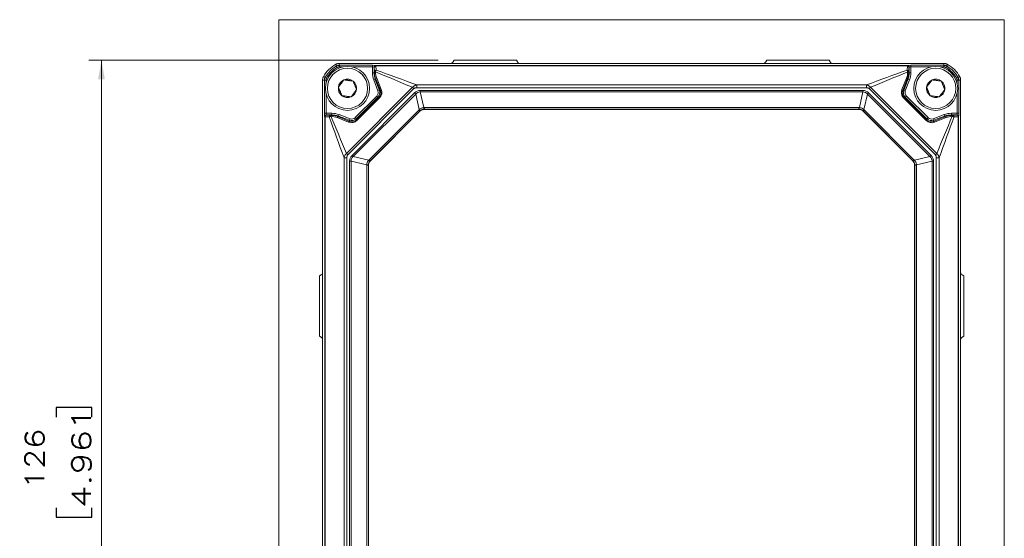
# Model space of a CAD drawing. Header units: millimetres. Extents: x 4 to 837, y 5 to 589.
# Tile 22 of 164: x 127 to 281, y 299 to 380. Entities that reach past the tile are written whole.
import ezdxf

# ---------------------------------------------------------------- set-up
doc = ezdxf.new("R2010")
doc.units = ezdxf.units.MM
doc.layers.add('1', color=7, linetype='Continuous', true_color=0xffffff)
doc.styles.add('ideas_simplex', font='simplex.shx')
doc.dimstyles.get("Standard").update_dxf_attribs({"dimtxt": 0.18, "dimasz": 0.18, "dimexe": 0.18, "dimexo": 0.0625, "dimgap": 0.09, "dimtad": 0, "dimtih": 1, "dimtoh": 1, "dimdec": 4, "dimzin": 0, "dimdsep": 46, "dimtxsty": 'Standard', "dimcen": 0.09, "dimadec": 0, "dimazin": 0, "dimtfac": 1, "dimtdec": 4, "dimtofl": 0, "dimtmove": 0, "dimatfit": 3, "dimfxl": 1, "dimtolj": 1, "dimtzin": 0, "dimarcsym": 0})

# ---------------------------------------------------------------- blocks, each defined once
blk = doc.blocks.new('_U7')
at = {"layer": '1', "color": 152, "lineweight": 13}
for p, q in [((192.383103, 373.859267), (137.61844, 373.859267)), ((192.383103, 247.859267), (137.61844, 247.859267))]:
    blk.add_line(p, q, dxfattribs=at)
at = {"layer": '1', "color": 27, "lineweight": 13}
blk.add_line((139.61844, 247.859267), (139.61844, 373.859267), dxfattribs=at)
at = {"layer": '1', "color": 87, "lineweight": 25}
for p, q in [((138.11844, 319.446767), (132.49344, 319.446767)), ((132.49344, 319.446767), (132.49344, 317.946767)), ((138.11844, 317.946767), (138.11844, 319.446767)), ((132.49344, 303.771767), (132.49344, 302.271767)), ((138.11844, 302.271767), (138.11844, 303.771767)), ((132.49344, 302.271767), (138.11844, 302.271767))]:
    blk.add_line(p, q, dxfattribs=at)
at = {"layer": '1', "color": 27, "lineweight": 18}
for points in [[(139.61844, 373.859267), (140.147421, 370.859269), (139.089459, 370.859265)], [(139.61844, 247.859267), (139.089459, 250.859265), (140.147421, 250.859269)]]:
    blk.add_solid(points, dxfattribs=at)
at = {"layer": '1', "color": 87, "linetype": 'Continuous', "lineweight": 25, "char_height": 3, "attachment_point": 7, "rotation": 90.00000004, "line_spacing_factor": 1.204819, "style": 'ideas_simplex'}
for s, insert in [('\\W1.3563;4.961', (137.96494, 303.719267)), ('\\W1.2254;126', (130.65244, 306.689267))]:
    blk.add_mtext(s, dxfattribs=dict(at, insert=insert))

msp = doc.modelspace()

# ---------------------------------------------------------------- linework, layer by layer
at = {"layer": '1', "color": 251, "linetype": 'Continuous', "lineweight": 18}
for p, q in [((167.423, 241.504), (167.423, 380.215)), ((281.129, 380.215), (167.423, 380.215)), ((281.129, 380.215), (281.129, 241.504))]:
    msp.add_line(p, q, dxfattribs=at)
at = {"layer": '1', "color": 143, "linetype": 'Continuous', "lineweight": 18}
for p, q in [((194.883, 373.859), (194.737, 373.608)), ((204.669, 373.859), (194.883, 373.859)), ((204.815, 373.608), (204.669, 373.859)), ((243.737, 373.608), (243.883, 373.859)), ((243.883, 373.859), (253.669, 373.859)), ((253.669, 373.859), (253.815, 373.608)), ((176.839, 373.359), (271.713, 373.359)), ((176.84, 373.359), (176.839, 373.359)), ((271.713, 373.359), (271.713, 373.359)), ((174.276, 250.923), (174.276, 370.796)), ((274.276, 370.796), (274.276, 250.923)), ((189.523, 365.867), (181.769, 358.112)), ((258.322, 366.159), (190.23, 366.159)), ((266.783, 358.112), (259.029, 365.867)), ((181.476, 357.405), (181.476, 264.313)), ((267.076, 264.313), (267.076, 357.405)), ((174.028, 340.234), (173.776, 340.088)), ((173.776, 330.63), (173.776, 340.088)), ((274.524, 340.234), (274.776, 340.088)), ((274.776, 330.63), (274.776, 340.088)), ((174.028, 330.484), (173.776, 330.63)), ((274.524, 330.484), (274.776, 330.63))]:
    msp.add_line(p, q, dxfattribs=at)
at = {"layer": '1', "color": 143, "linetype": 'Continuous', "lineweight": 13}
for p, q in [((176.414, 372.936), (176.54, 372.72)), ((176.915, 373.071), (182.087, 373.071)), ((176.915, 372.821), (176.915, 373.071)), ((177.401, 372.821), (176.915, 372.821)), ((182.087, 372.821), (178.951, 372.821)), ((182.087, 372.821), (182.087, 373.071)), ((182.087, 371.913), (182.087, 372.821)), ((182.337, 372.804), (182.337, 371.913)), ((182.359, 372.782), (182.337, 372.804)), ((182.407, 372.111), (182.363, 372.754)), ((182.414, 371.927), (182.413, 371.943)), ((182.556, 372.05), (182.556, 372.034)), ((182.587, 373.054), (182.609, 373.031)), ((182.609, 373.031), (265.943, 373.031)), ((265.939, 372.977), (182.613, 372.977)), ((182.613, 372.977), (182.657, 372.333)), ((265.895, 372.333), (265.939, 372.977)), ((265.943, 373.031), (265.965, 373.054)), ((265.996, 372.034), (265.997, 372.05)), ((266.139, 371.943), (266.138, 371.927)), ((266.189, 372.754), (266.145, 372.111)), ((266.215, 372.804), (266.193, 372.782)), ((266.215, 371.913), (266.215, 372.804)), ((266.465, 373.071), (266.465, 372.821)), ((266.465, 373.071), (271.637, 373.071)), ((266.465, 372.821), (266.465, 371.913)), ((269.601, 372.821), (266.465, 372.821)), ((271.637, 372.821), (271.151, 372.821)), ((271.637, 373.071), (271.637, 372.821)), ((272.138, 372.936), (272.012, 372.72)), ((174.564, 365.548), (174.564, 370.72)), ((174.564, 370.72), (174.814, 370.72)), ((174.699, 371.221), (174.915, 371.096)), ((174.814, 370.72), (174.814, 370.235)), ((182.337, 371.913), (182.087, 371.913)), ((182.527, 370.862), (182.293, 370.774)), ((182.938, 369.05), (182.293, 370.774)), ((182.337, 371.913), (182.414, 371.927)), ((182.626, 370.88), (182.527, 370.862)), ((182.527, 370.862), (183.172, 369.138)), ((183.342, 369.101), (182.626, 370.88)), ((182.752, 371.075), (183.468, 369.296)), ((265.084, 369.296), (265.8, 371.075)), ((265.926, 370.88), (265.21, 369.101)), ((265.38, 369.138), (266.025, 370.862)), ((266.259, 370.774), (265.614, 369.05)), ((266.025, 370.862), (265.926, 370.88)), ((266.025, 370.862), (266.259, 370.774)), ((266.138, 371.927), (266.215, 371.913)), ((266.215, 371.913), (266.465, 371.913)), ((273.853, 371.221), (273.637, 371.096)), ((273.738, 370.72), (273.988, 370.72)), ((273.738, 370.235), (273.738, 370.72)), ((273.988, 370.72), (273.988, 365.548)), ((178.005, 359.251), (188.384, 369.63)), ((188.6, 369.415), (178.22, 359.036)), ((183.172, 369.138), (182.938, 369.05)), ((183.172, 369.138), (183.342, 369.101)), ((188.384, 369.63), (188.6, 369.415)), ((189.034, 369.999), (189.034, 369.553)), ((189.034, 369.999), (259.518, 369.999)), ((259.518, 369.553), (189.034, 369.553)), ((189.58, 369.134), (258.972, 369.134)), ((189.58, 369.134), (189.58, 368.899)), ((189.58, 368.899), (190.145, 366.44)), ((258.972, 368.899), (189.58, 368.899)), ((258.407, 366.44), (258.972, 368.899)), ((258.972, 369.134), (258.972, 368.899)), ((259.518, 369.999), (259.518, 369.553)), ((259.952, 369.415), (260.168, 369.63)), ((270.332, 359.036), (259.952, 369.415)), ((260.168, 369.63), (270.547, 359.251)), ((265.21, 369.101), (265.38, 369.138)), ((265.38, 369.138), (265.614, 369.05)), ((174.814, 368.684), (174.814, 365.548)), ((178.893, 358.945), (188.69, 368.742)), ((188.874, 368.558), (179.077, 358.761)), ((179.378, 364.869), (182.766, 368.258)), ((182.943, 368.081), (179.554, 364.692)), ((179.596, 364.499), (183.136, 368.039)), ((183.205, 367.97), (179.665, 364.43)), ((182.943, 368.081), (182.766, 368.258)), ((183.136, 368.039), (182.943, 368.081)), ((183.136, 368.039), (183.205, 367.97)), ((188.69, 368.742), (188.874, 368.558)), ((189.432, 366.133), (188.874, 368.558)), ((259.678, 368.558), (259.12, 366.133)), ((259.862, 368.742), (259.678, 368.558)), ((269.475, 358.761), (259.678, 368.558)), ((259.862, 368.742), (269.659, 358.945)), ((265.416, 368.039), (265.347, 367.97)), ((268.887, 364.43), (265.347, 367.97)), ((265.609, 368.081), (265.416, 368.039)), ((265.416, 368.039), (268.956, 364.499)), ((265.609, 368.081), (265.786, 368.258)), ((268.998, 364.692), (265.609, 368.081)), ((265.786, 368.258), (269.174, 364.869)), ((273.738, 365.548), (273.738, 368.684)), ((181.581, 358.289), (189.347, 366.054)), ((189.516, 365.885), (181.75, 358.12)), ((189.347, 366.054), (189.516, 365.885)), ((189.523, 365.867), (189.516, 365.885)), ((190.223, 366.442), (258.329, 366.442)), ((190.223, 366.442), (190.223, 366.177)), ((258.329, 366.177), (190.223, 366.177)), ((190.223, 366.177), (190.23, 366.159)), ((258.322, 366.159), (258.329, 366.177)), ((258.329, 366.442), (258.329, 366.177)), ((259.036, 365.885), (259.029, 365.867)), ((259.205, 366.054), (259.036, 365.885)), ((266.802, 358.12), (259.036, 365.885)), ((259.205, 366.054), (266.971, 358.289)), ((174.564, 365.548), (174.814, 365.548)), ((174.604, 365.026), (174.581, 365.049)), ((174.604, 256.693), (174.604, 365.026)), ((174.658, 365.022), (174.658, 256.696)), ((175.302, 364.978), (174.658, 365.022)), ((174.814, 365.548), (175.722, 365.548)), ((175.722, 365.298), (174.831, 365.298)), ((174.831, 365.298), (174.854, 365.276)), ((174.881, 365.272), (175.524, 365.228)), ((175.601, 365.079), (175.585, 365.08)), ((175.693, 365.222), (175.708, 365.222)), ((175.708, 365.222), (175.722, 365.298)), ((175.722, 365.298), (175.722, 365.548)), ((178.339, 364.167), (176.56, 364.883)), ((176.773, 365.108), (176.755, 365.01)), ((176.755, 365.01), (178.534, 364.293)), ((176.773, 365.108), (176.861, 365.342)), ((178.497, 364.463), (176.773, 365.108)), ((176.861, 365.342), (178.585, 364.697)), ((178.497, 364.463), (178.585, 364.697)), ((178.534, 364.293), (178.497, 364.463)), ((179.554, 364.692), (179.378, 364.869)), ((179.554, 364.692), (179.596, 364.499)), ((179.596, 364.499), (179.665, 364.43)), ((268.956, 364.499), (268.887, 364.43)), ((268.956, 364.499), (268.998, 364.692)), ((268.998, 364.692), (269.174, 364.869)), ((269.967, 364.697), (271.691, 365.342)), ((270.055, 364.463), (269.967, 364.697)), ((270.018, 364.293), (271.797, 365.01)), ((270.055, 364.463), (270.018, 364.293)), ((271.779, 365.108), (270.055, 364.463)), ((271.992, 364.883), (270.213, 364.167)), ((271.779, 365.108), (271.691, 365.342)), ((271.797, 365.01), (271.779, 365.108)), ((272.83, 365.548), (273.738, 365.548)), ((272.83, 365.298), (272.83, 365.548)), ((272.83, 365.298), (272.844, 365.222)), ((273.721, 365.298), (272.83, 365.298)), ((272.844, 365.222), (272.859, 365.222)), ((272.967, 365.08), (272.951, 365.079)), ((273.028, 365.228), (273.671, 365.272)), ((273.894, 365.022), (273.25, 364.978)), ((273.698, 365.276), (273.721, 365.298)), ((273.738, 365.548), (273.988, 365.548)), ((273.894, 256.696), (273.894, 365.022)), ((273.971, 365.049), (273.948, 365.026)), ((273.948, 365.026), (273.948, 256.693)), ((177.637, 358.601), (178.082, 358.601)), ((177.637, 263.117), (177.637, 358.601)), ((178.005, 359.251), (178.22, 359.036)), ((178.082, 358.601), (178.082, 263.117)), ((178.501, 263.663), (178.501, 358.056)), ((178.501, 358.056), (178.736, 358.056)), ((181.195, 357.49), (178.736, 358.056)), ((178.736, 358.056), (178.736, 263.663)), ((178.893, 358.945), (179.077, 358.761)), ((179.077, 358.761), (181.503, 358.203)), ((181.581, 358.289), (181.75, 358.12)), ((181.75, 358.12), (181.769, 358.112)), ((266.783, 358.112), (266.802, 358.12)), ((266.971, 358.289), (266.802, 358.12)), ((267.049, 358.203), (269.475, 358.761)), ((269.816, 358.056), (267.357, 357.49)), ((269.659, 358.945), (269.475, 358.761)), ((269.816, 358.056), (270.051, 358.056)), ((269.816, 263.663), (269.816, 358.056)), ((270.051, 358.056), (270.051, 263.663)), ((270.332, 359.036), (270.547, 359.251)), ((270.47, 263.117), (270.47, 358.601)), ((270.47, 358.601), (270.915, 358.601)), ((270.915, 358.601), (270.915, 263.117)), ((181.193, 264.306), (181.193, 357.413)), ((181.193, 357.413), (181.458, 357.413)), ((181.476, 357.405), (181.458, 357.413)), ((181.458, 357.413), (181.458, 264.306)), ((267.094, 357.413), (267.076, 357.405)), ((267.094, 264.306), (267.094, 357.413)), ((267.094, 357.413), (267.359, 357.413)), ((267.359, 357.413), (267.359, 264.306))]:
    msp.add_line(p, q, dxfattribs=at)
at = {"layer": '1', "color": 252, "linetype": 'Continuous', "lineweight": 18}
for centre in [(178.176, 369.459), (270.376, 369.459)]:
    msp.add_circle(centre, 3.45, dxfattribs=at)
at = {"layer": '1', "color": 252, "linetype": 'Continuous', "lineweight": 13}
for centre in [(178.176, 369.459), (270.376, 369.459)]:
    msp.add_circle(centre, 3.15, dxfattribs=at)
at = {"layer": '1', "color": 143, "linetype": 'Continuous', "lineweight": 18}
for centre, start, end in [((178.776, 368.859), 118.95277, 151.04723), ((269.776, 368.859), 28.95277, 61.04723)]:
    msp.add_arc(centre, 5, start, end, dxfattribs=at)
at = {"layer": '1', "color": 143, "linetype": 'Continuous', "lineweight": 13}
for centre, radius, start, end in [((178.776, 368.859), 4.712, 120.08196, 149.91804), ((178.776, 368.859), 4.462, 120.08196, 149.91804), ((269.776, 368.859), 4.462, 30.08196, 59.91804), ((269.776, 368.859), 4.712, 30.08196, 59.91804)]:
    msp.add_arc(centre, radius, start, end, dxfattribs=at)
at = {"layer": '1', "color": 252, "linetype": 'Continuous', "lineweight": 18}
for centre, start, end in [((178.176, 369.459), 112.52267, 172.52267), ((178.176, 369.459), 52.52267, 112.52267), ((178.176, 369.459), 352.52267, 52.52267), ((270.376, 369.459), 112.52267, 172.52267), ((270.376, 369.459), 52.52267, 112.52267), ((270.376, 369.459), 352.52267, 52.52267), ((178.176, 369.459), 172.52267, 232.52267), ((178.176, 369.459), 292.52267, 352.52267), ((270.376, 369.459), 172.52267, 232.52267), ((270.376, 369.459), 292.52267, 352.52267), ((178.176, 369.459), 232.52267, 292.52267), ((270.376, 369.459), 232.52267, 292.52267)]:
    msp.add_arc(centre, 1.443, start, end, dxfattribs=at)
at = {"layer": '1', "color": 143, "linetype": 'Continuous', "lineweight": 18}
for centre, major_axis, ratio, start_param, end_param in [((194.304, 373.861), (0.225, -0.449), 0.995894, 5.8210859, 6.8630884), ((205.248, 373.861), (0.225, 0.449), 0.995894, 2.5616895, 3.6036921), ((243.304, 373.861), (-0.225, 0.449), 0.995894, 2.6794932, 3.7214958), ((254.248, 373.861), (-0.225, -0.449), 0.995894, 5.7032822, 6.7452847), ((190.23, 365.159), (-0.383, 0.925), 0.999286, 5.8907385, 6.6756321), ((258.322, 365.159), (0.383, 0.925), 0.999286, 5.8907385, 6.6756321), ((182.477, 357.405), (-0.925, 0.383), 0.999286, 5.8907385, 6.6756321), ((266.075, 357.405), (0.925, 0.383), 0.999286, 5.8907385, 6.6756321), ((173.774, 340.667), (-0.42, 0.275), 0.995307, 2.678818, 3.7198014), ((274.778, 340.667), (-0.42, -0.275), 0.995307, 5.7049766, 6.7459599), ((173.774, 330.051), (0.42, 0.275), 0.995307, 5.7049766, 6.7459599), ((274.778, 330.051), (0.42, -0.275), 0.995307, 2.678818, 3.7198014)]:
    msp.add_ellipse(centre, major_axis=major_axis, ratio=ratio, start_param=start_param, end_param=end_param, dxfattribs=at)
at = {"layer": '1', "color": 143, "linetype": 'Continuous', "lineweight": 13}
for centre, major_axis, ratio, start_param, end_param in [((182.087, 373.053), (0.5, 0), 0.034921, 0.0349066, 1.5707963), ((182.087, 372.804), (0.25, 0), 0.069842, 0.0349066, 1.5707963), ((182.587, 372.804), (-0.177, -0.177), 0.998783, 3.9275998, 5.4971782), ((182.609, 372.782), (-0.177, -0.177), 0.998783, 3.9275998, 5.4971782), ((182.359, 372.532), (0, -0.25), 0.034921, 2.6691771, 3.1066861), ((182.613, 372.754), (-0.249, -0.017), 0.890041, 4.6516411, 6.2065561), ((182.657, 372.111), (0.249, 0.017), 0.890041, 1.5100484, 3.0649635), ((182.663, 371.943), (0.25, 0.005), 0.483905, 2.0065205, 3.1017024), ((182.663, 371.927), (-0.25, -0.005), 0.483905, 5.1481132, 6.2432951), ((185.36, 372.045), (2.695, -0.799), 0.972581, 3.44114, 3.799017), ((182.609, 372.532), (0, -0.5), 0.01746, 2.6691771, 3.1066861), ((263.192, 372.045), (2.695, 0.799), 0.972581, 5.6257609, 5.983638), ((265.895, 372.111), (0.249, -0.017), 0.890041, 0.0766292, 1.6315442), ((265.943, 372.532), (0, -0.5), 0.01746, 3.1764992, 3.6140082), ((265.939, 372.754), (-0.249, 0.017), 0.890041, 3.2182218, 4.7731369), ((265.943, 372.782), (-0.177, 0.177), 0.998783, 3.9275998, 5.4971782), ((266.465, 373.053), (0.5, 0), 0.034921, 1.5707963, 3.1066861), ((265.965, 372.804), (-0.177, 0.177), 0.998783, 3.9275998, 5.4971782), ((265.889, 371.927), (-0.25, 0.005), 0.483905, 3.1814829, 4.2766648), ((265.889, 371.943), (0.25, -0.005), 0.483905, 0.0398902, 1.1350721), ((266.193, 372.532), (0, -0.25), 0.034921, 3.1764992, 3.6140082), ((266.465, 372.804), (0.25, 0), 0.069842, 1.5707963, 3.1066861), ((185.339, 371.914), (3.2, 0.579), 0.999371, 2.9626541, 3.3205312), ((185.339, 371.914), (2.954, 0.535), 0.999266, 2.9626541, 3.3205312), ((185.468, 371.937), (2.934, -0.874), 0.974849, 3.4415023, 3.7993793), ((182.86, 370.967), (-0.232, -0.093), 0.576727, 4.9532566, 6.2404524), ((265.692, 370.967), (-0.232, 0.093), 0.576727, 3.1843256, 4.4715214), ((263.084, 371.937), (2.934, 0.874), 0.974849, 5.6253986, 5.9832757), ((263.213, 371.914), (2.954, -0.535), 0.999266, 6.1042468, 6.4621239), ((263.213, 371.914), (-3.2, 0.579), 0.999371, 2.9626541, 3.3205312), ((182.235, 368.788), (-0.734, 0.159), 0.999139, 2.5702367, 3.7129486), ((182.235, 368.788), (0.978, -0.212), 0.999569, 5.7118293, 6.8545413), ((182.388, 368.755), (0.919, -0.485), 0.959533, 5.9946336, 7.1373455), ((182.28, 368.862), (1.138, -0.604), 0.967518, 5.9949159, 7.1376278), ((183.576, 369.189), (-0.232, -0.093), 0.576727, 4.9532566, 6.2404524), ((190.534, 363.807), (1.217, -5.297), 0.459968, 3.0362677, 3.4220494), ((190.534, 363.807), (1.166, -5.073), 0.384233, 3.0362677, 3.4220494), ((258.018, 363.807), (-1.217, -5.297), 0.459968, 2.8611359, 3.2469177), ((258.018, 363.807), (1.166, 5.073), 0.384233, 6.0027286, 6.3885103), ((266.272, 368.862), (1.138, 0.604), 0.967518, 2.2871502, 3.4298621), ((266.165, 368.755), (0.919, 0.485), 0.959533, 2.2874324, 3.4301444), ((264.976, 369.189), (-0.232, 0.093), 0.576727, 3.1843256, 4.4715214), ((266.317, 368.788), (0.978, 0.212), 0.999569, 2.5702367, 3.7129486), ((266.317, 368.788), (0.734, 0.159), 0.999139, 2.5702367, 3.7129486), ((190.421, 364.959), (0.843, -1.283), 0.976274, 3.2638921, 3.3412069), ((189.247, 366.317), (-0.325, 0.38), 0.048236, 3.1775532, 4.1656745), ((190.237, 365.144), (0.566, -0.867), 0.964505, 3.2646, 3.3419148), ((190.235, 364.913), (0.311, -1.499), 0.979278, 2.9408503, 2.9926504), ((190.145, 366.675), (-0.026, 0.499), 0.028055, 2.0586041, 3.1059705), ((190.235, 365.148), (0.213, -1.009), 0.968913, 2.9397441, 2.9915442), ((258.317, 364.913), (0.311, 1.499), 0.979278, 0.1489396, 0.2007397), ((258.317, 365.148), (0.213, 1.009), 0.968914, 0.1500497, 0.2018498), ((258.407, 366.675), (0.026, 0.499), 0.028055, 3.1772148, 4.2245812), ((259.305, 366.317), (0.325, 0.38), 0.048236, 2.1175108, 3.1056321), ((258.315, 365.144), (0.566, 0.867), 0.964505, 6.0828634, 6.1601782), ((258.131, 364.959), (0.843, 1.283), 0.976273, 6.0835721, 6.1608869), ((174.582, 365.548), (0, -0.5), 0.034921, 4.712389, 6.2482787), ((174.831, 365.049), (-0.177, -0.177), 0.998783, 3.9275998, 5.4971782), ((174.854, 365.026), (-0.177, -0.177), 0.998783, 3.9275998, 5.4971782), ((175.104, 365.026), (0.5, 0), 0.01746, 3.1764992, 3.6140082), ((174.881, 365.022), (-0.017, -0.249), 0.890041, 3.2182218, 4.7731369), ((174.832, 365.548), (0, -0.25), 0.069842, 4.712389, 6.2482787), ((175.104, 365.276), (0.25, 0), 0.034921, 3.1764992, 3.6140082), ((175.524, 364.978), (0.017, 0.249), 0.890041, 0.0766292, 1.6315442), ((175.693, 364.972), (0.005, 0.25), 0.483905, 0.0398902, 1.1350721), ((175.708, 364.972), (-0.005, -0.25), 0.483905, 3.1814829, 4.2766648), ((175.591, 362.275), (0.799, -2.695), 0.972581, 2.4841683, 2.8420453), ((175.698, 362.167), (0.874, -2.934), 0.974849, 2.483806, 2.8416831), ((175.722, 362.296), (-0.579, -3.2), 0.999371, 2.9626541, 3.3205312), ((175.722, 362.296), (0.535, 2.954), 0.999266, 6.1042468, 6.4621239), ((176.668, 364.776), (-0.093, -0.232), 0.576727, 3.1843256, 4.4715214), ((178.773, 365.355), (0.604, -1.138), 0.967518, 5.4287428, 6.5714548), ((178.447, 364.059), (-0.093, -0.232), 0.576727, 3.1843256, 4.4715214), ((178.847, 365.4), (0.212, -0.978), 0.999569, 5.7118293, 6.8545413), ((178.881, 365.248), (0.485, -0.919), 0.959533, 5.4290251, 6.571737), ((178.847, 365.4), (-0.159, 0.734), 0.999139, 2.5702367, 3.7129486), ((269.779, 365.355), (0.604, 1.138), 0.967518, 2.8533232, 3.9960351), ((269.672, 365.248), (0.485, 0.919), 0.959533, 2.8530409, 3.9957529), ((269.705, 365.4), (0.212, 0.978), 0.999569, 2.5702367, 3.7129486), ((269.705, 365.4), (0.159, 0.734), 0.999139, 2.5702367, 3.7129486), ((270.105, 364.059), (-0.093, 0.232), 0.576727, 4.9532566, 6.2404524), ((272.83, 362.296), (0.579, -3.2), 0.999371, 2.9626541, 3.3205312), ((272.83, 362.296), (0.535, -2.954), 0.999266, 2.9626541, 3.3205312), ((272.854, 362.167), (0.874, 2.934), 0.974849, 0.2999096, 0.6577867), ((271.884, 364.776), (-0.093, 0.232), 0.576727, 4.9532566, 6.2404524), ((272.961, 362.275), (0.799, 2.695), 0.972581, 0.2995473, 0.6574244), ((272.844, 364.972), (-0.005, 0.25), 0.483905, 5.1481132, 6.2432951), ((272.859, 364.972), (0.005, -0.25), 0.483905, 2.0065205, 3.1017024), ((273.028, 364.978), (0.017, -0.249), 0.890041, 1.5100484, 3.0649635), ((273.448, 365.276), (0.25, 0), 0.034921, 5.8107697, 6.2482787), ((273.671, 365.022), (-0.017, 0.249), 0.890041, 4.6516411, 6.2065561), ((273.698, 365.026), (-0.177, 0.177), 0.998783, 3.9275998, 5.4971782), ((273.72, 365.548), (0, -0.25), 0.069842, 0.0349066, 1.5707963), ((273.721, 365.049), (-0.177, 0.177), 0.998783, 3.9275998, 5.4971782), ((273.448, 365.026), (0.5, 0), 0.01746, 5.8107697, 6.2482787), ((273.97, 365.548), (0, -0.5), 0.034921, 0.0349066, 1.5707963), ((183.828, 357.101), (5.297, -1.217), 0.459968, 2.8611359, 3.2469177), ((183.828, 357.101), (5.073, -1.166), 0.384233, 2.8611359, 3.2469177), ((182.676, 357.214), (1.283, -0.843), 0.976273, 2.941979, 3.0192938), ((181.318, 358.388), (-0.38, 0.325), 0.048236, 2.1175108, 3.1056321), ((182.491, 357.399), (0.867, -0.566), 0.964505, 2.9412708, 3.0185856), ((266.061, 357.399), (0.867, 0.566), 0.964505, 0.1230071, 0.2003219), ((267.234, 358.388), (-0.38, -0.325), 0.048236, 0.0359606, 1.0240818), ((265.876, 357.214), (1.283, 0.843), 0.976273, 0.1222991, 0.1996139), ((264.724, 357.101), (5.073, 1.166), 0.384233, 6.1778603, 6.563642), ((264.724, 357.101), (-5.297, -1.217), 0.459968, 3.0362677, 3.4220494), ((182.722, 357.4), (1.499, -0.311), 0.979278, 3.2905344, 3.3423345), ((180.961, 357.49), (-0.499, 0.026), 0.028055, 3.1772148, 4.2245812), ((182.488, 357.4), (1.009, -0.213), 0.968914, 3.2916428, 3.3434429), ((267.592, 357.49), (-0.499, -0.026), 0.028055, 5.2001968, 6.2475631), ((266.064, 357.4), (1.009, 0.213), 0.968913, 6.0813386, 6.1331386), ((265.83, 357.4), (1.499, 0.311), 0.979278, 6.0824452, 6.1342453)]:
    msp.add_ellipse(centre, major_axis=major_axis, ratio=ratio, start_param=start_param, end_param=end_param, dxfattribs=at)
at = {"layer": '1', "color": 143, "linetype": 'Continuous', "lineweight": 18}
for points in [[(176.356, 373.234), (176.393, 373.255), (176.469, 373.291), (176.548, 373.317), (176.609, 373.333), (176.629, 373.337), (176.671, 373.345), (176.692, 373.349), (176.755, 373.357), (176.797, 373.359), (176.839, 373.359)], [(271.713, 373.359), (271.755, 373.359), (271.839, 373.354), (271.921, 373.338), (271.982, 373.323), (272.002, 373.317), (272.042, 373.304), (272.062, 373.296), (272.121, 373.273), (272.159, 373.255), (272.196, 373.234)], [(174.276, 370.796), (174.276, 370.838), (174.281, 370.922), (174.297, 371.004), (174.313, 371.065), (174.319, 371.085), (174.332, 371.126), (174.339, 371.146), (174.362, 371.204), (174.38, 371.243), (174.401, 371.28)], [(274.151, 371.28), (274.172, 371.243), (274.208, 371.167), (274.234, 371.087), (274.249, 371.026), (274.254, 371.006), (274.262, 370.964), (274.265, 370.943), (274.273, 370.88), (274.276, 370.838), (274.276, 370.796)]]:
    msp.add_open_spline(points, degree=3, knots=[0, 0, 0, 0, 0.25, 0.5, 0.5, 0.625, 0.625, 0.75, 0.75, 1, 1, 1, 1], dxfattribs=at)
at = {"layer": '1', "color": 143, "linetype": 'Continuous', "lineweight": 13}
for points in [[(176.414, 372.936), (176.395, 373.036), (176.375, 373.135), (176.356, 373.234)], [(176.839, 373.359), (176.864, 373.263), (176.889, 373.167), (176.915, 373.071)], [(188.384, 369.63), (186.441, 370.437), (184.498, 371.244), (182.556, 372.05)], [(182.657, 372.333), (184.783, 371.555), (186.908, 370.777), (189.034, 369.999)], [(259.518, 369.999), (261.644, 370.777), (263.769, 371.555), (265.895, 372.333)], [(265.997, 372.05), (264.054, 371.244), (262.111, 370.437), (260.168, 369.63)], [(271.637, 373.071), (271.663, 373.167), (271.688, 373.263), (271.713, 373.359)], [(272.196, 373.234), (272.177, 373.135), (272.157, 373.036), (272.138, 372.936)], [(174.564, 370.72), (174.468, 370.746), (174.372, 370.771), (174.276, 370.796)], [(174.401, 371.28), (174.5, 371.26), (174.599, 371.241), (174.699, 371.221)], [(273.853, 371.221), (273.953, 371.241), (274.052, 371.26), (274.151, 371.28)], [(274.276, 370.796), (274.18, 370.771), (274.084, 370.746), (273.988, 370.72)], [(177.637, 358.601), (176.858, 360.727), (176.08, 362.853), (175.302, 364.978)], [(175.585, 365.08), (176.392, 363.137), (177.198, 361.194), (178.005, 359.251)], [(270.547, 359.251), (271.354, 361.194), (272.16, 363.137), (272.967, 365.08)], [(273.25, 364.978), (272.472, 362.853), (271.694, 360.727), (270.915, 358.601)]]:
    msp.add_open_spline(points, degree=3, dxfattribs=at)
for points, knots in [([(176.414, 372.936), (176.452, 372.958), (176.491, 372.978), (176.572, 373.011), (176.614, 373.025), (176.698, 373.048), (176.741, 373.056), (176.806, 373.065), (176.828, 373.067), (176.872, 373.07), (176.893, 373.071), (176.915, 373.071)], [0, 0, 0, 0, 0.25, 0.25, 0.5, 0.5, 0.75, 0.75, 0.875, 0.875, 1, 1, 1, 1]), ([(176.915, 372.821), (176.882, 372.821), (176.85, 372.819), (176.784, 372.81), (176.752, 372.804), (176.689, 372.787), (176.658, 372.776), (176.597, 372.751), (176.568, 372.737), (176.54, 372.72)], [0, 0, 0, 0, 0.25, 0.25, 0.5, 0.5, 0.75, 0.75, 1, 1, 1, 1]), ([(182.413, 371.943), (182.413, 371.961), (182.413, 371.978), (182.412, 372.011), (182.411, 372.026), (182.41, 372.054), (182.41, 372.067), (182.408, 372.091), (182.408, 372.101), (182.407, 372.111)], [0, 0, 0, 0, 0.25, 0.25, 0.5, 0.5, 0.75, 0.75, 1, 1, 1, 1]), ([(182.657, 372.333), (182.656, 372.332), (182.655, 372.33), (182.652, 372.326), (182.649, 372.32), (182.641, 372.305), (182.63, 372.282), (182.621, 372.261), (182.613, 372.24), (182.608, 372.228), (182.595, 372.192), (182.587, 372.166), (182.575, 372.124), (182.571, 372.11), (182.565, 372.088), (182.562, 372.077), (182.559, 372.066), (182.557, 372.058), (182.556, 372.054), (182.556, 372.05)], [0, 0, 0, 0, 0.03125, 0.03125, 0.0625, 0.125, 0.25, 0.375, 0.375, 0.5, 0.5, 0.75, 0.75, 0.875, 0.875, 0.9375, 0.96875, 0.96875, 1, 1, 1, 1]), ([(265.997, 372.05), (265.995, 372.058), (265.993, 372.066), (265.989, 372.081), (265.983, 372.103), (265.977, 372.124), (265.965, 372.166), (265.957, 372.192), (265.944, 372.228), (265.939, 372.24), (265.931, 372.261), (265.922, 372.282), (265.913, 372.301), (265.906, 372.314), (265.904, 372.318), (265.9, 372.326), (265.897, 372.33), (265.895, 372.333)], [0, 0, 0, 0, 0.0625, 0.0625, 0.125, 0.25, 0.25, 0.5, 0.5, 0.625, 0.625, 0.75, 0.875, 0.875, 0.9375, 0.9375, 1, 1, 1, 1]), ([(266.145, 372.111), (266.144, 372.101), (266.144, 372.091), (266.143, 372.067), (266.142, 372.054), (266.141, 372.026), (266.14, 372.011), (266.139, 371.978), (266.139, 371.961), (266.139, 371.943)], [0, 0, 0, 0, 0.25, 0.25, 0.5, 0.5, 0.75, 0.75, 1, 1, 1, 1]), ([(271.637, 373.071), (271.659, 373.071), (271.681, 373.07), (271.724, 373.067), (271.746, 373.065), (271.811, 373.056), (271.854, 373.048), (271.938, 373.025), (271.98, 373.011), (272.061, 372.978), (272.1, 372.958), (272.138, 372.936)], [0, 0, 0, 0, 0.125, 0.125, 0.25, 0.25, 0.5, 0.5, 0.75, 0.75, 1, 1, 1, 1]), ([(272.012, 372.72), (271.984, 372.737), (271.955, 372.751), (271.894, 372.776), (271.863, 372.787), (271.8, 372.804), (271.768, 372.81), (271.702, 372.819), (271.67, 372.821), (271.637, 372.821)], [0, 0, 0, 0, 0.25, 0.25, 0.5, 0.5, 0.75, 0.75, 1, 1, 1, 1]), ([(174.564, 370.72), (174.564, 370.764), (174.567, 370.807), (174.576, 370.872), (174.579, 370.894), (174.588, 370.937), (174.593, 370.958), (174.61, 371.021), (174.624, 371.063), (174.658, 371.144), (174.677, 371.183), (174.699, 371.221)], [0, 0, 0, 0, 0.25, 0.25, 0.375, 0.375, 0.5, 0.5, 0.75, 0.75, 1, 1, 1, 1]), ([(174.915, 371.096), (174.899, 371.067), (174.884, 371.038), (174.859, 370.977), (174.848, 370.946), (174.831, 370.883), (174.825, 370.851), (174.816, 370.786), (174.814, 370.753), (174.814, 370.72)], [0, 0, 0, 0, 0.25, 0.25, 0.5, 0.5, 0.75, 0.75, 1, 1, 1, 1]), ([(273.738, 370.72), (273.738, 370.753), (273.736, 370.786), (273.727, 370.851), (273.721, 370.883), (273.704, 370.946), (273.693, 370.977), (273.668, 371.038), (273.653, 371.067), (273.637, 371.096)], [0, 0, 0, 0, 0.25, 0.25, 0.5, 0.5, 0.75, 0.75, 1, 1, 1, 1]), ([(273.853, 371.221), (273.875, 371.183), (273.894, 371.144), (273.928, 371.063), (273.942, 371.021), (273.959, 370.958), (273.964, 370.937), (273.973, 370.894), (273.976, 370.872), (273.985, 370.807), (273.988, 370.764), (273.988, 370.72)], [0, 0, 0, 0, 0.25, 0.25, 0.5, 0.5, 0.625, 0.625, 0.75, 0.75, 1, 1, 1, 1]), ([(188.384, 369.63), (188.387, 369.634), (188.389, 369.637), (188.395, 369.643), (188.402, 369.653), (188.421, 369.674), (188.459, 369.716), (188.494, 369.749), (188.532, 369.781), (188.544, 369.791), (188.57, 369.81), (188.609, 369.838), (188.677, 369.88), (188.734, 369.907), (188.777, 369.926), (188.792, 369.932), (188.822, 369.944), (188.866, 369.96), (188.911, 369.973), (188.957, 369.984), (188.98, 369.989), (189.003, 369.993), (189.019, 369.996), (189.026, 369.997), (189.034, 369.999)], [0, 0, 0, 0, 0.015625, 0.015625, 0.03125, 0.0625, 0.125, 0.25, 0.25, 0.3125, 0.3125, 0.375, 0.5, 0.625, 0.625, 0.6875, 0.6875, 0.75, 0.875, 0.875, 0.9375, 0.96875, 0.96875, 1, 1, 1, 1]), ([(189.034, 369.553), (188.995, 369.553), (188.956, 369.551), (188.898, 369.545), (188.879, 369.542), (188.84, 369.534), (188.821, 369.53), (188.765, 369.515), (188.729, 369.501), (188.677, 369.474), (188.66, 369.464), (188.628, 369.441), (188.614, 369.429), (188.6, 369.415)], [0, 0, 0, 0, 0.25, 0.25, 0.375, 0.375, 0.5, 0.5, 0.75, 0.75, 0.875, 0.875, 1, 1, 1, 1]), ([(259.518, 369.999), (259.526, 369.997), (259.534, 369.996), (259.549, 369.993), (259.572, 369.989), (259.626, 369.977), (259.671, 369.964), (259.716, 369.949), (259.731, 369.943), (259.761, 369.932), (259.805, 369.914), (259.847, 369.893), (259.93, 369.848), (259.983, 369.812), (260.045, 369.76), (260.057, 369.75), (260.081, 369.727), (260.104, 369.705), (260.131, 369.675), (260.15, 369.653), (260.158, 369.643), (260.163, 369.637), (260.165, 369.634), (260.168, 369.63)], [0, 0, 0, 0, 0.03125, 0.03125, 0.0625, 0.125, 0.25, 0.25, 0.3125, 0.3125, 0.375, 0.5, 0.5, 0.75, 0.75, 0.8125, 0.8125, 0.875, 0.9375, 0.96875, 0.984375, 0.984375, 1, 1, 1, 1]), ([(259.952, 369.415), (259.938, 369.429), (259.923, 369.442), (259.891, 369.464), (259.874, 369.474), (259.823, 369.501), (259.786, 369.515), (259.731, 369.53), (259.712, 369.534), (259.674, 369.542), (259.654, 369.544), (259.596, 369.551), (259.557, 369.553), (259.518, 369.553)], [0, 0, 0, 0, 0.125, 0.125, 0.25, 0.25, 0.5, 0.5, 0.625, 0.625, 0.75, 0.75, 1, 1, 1, 1]), ([(189.432, 366.133), (189.479, 366.18), (189.531, 366.222), (189.639, 366.296), (189.697, 366.328), (189.774, 366.362), (189.789, 366.368), (189.821, 366.38), (189.868, 366.396), (189.915, 366.409), (190.012, 366.431), (190.078, 366.439), (190.145, 366.44)], [0, 0, 0, 0, 0.25, 0.25, 0.5, 0.5, 0.5625, 0.5625, 0.625, 0.75, 0.75, 1, 1, 1, 1]), ([(190.171, 366.176), (190.116, 366.173), (190.062, 366.165), (189.982, 366.148), (189.955, 366.141), (189.916, 366.129), (189.903, 366.125), (189.877, 366.116), (189.864, 366.111), (189.8, 366.085), (189.752, 366.061), (189.659, 366.005), (189.614, 365.973), (189.572, 365.938)], [0, 0, 0, 0, 0.25, 0.25, 0.375, 0.375, 0.4375, 0.4375, 0.5, 0.5, 0.75, 0.75, 1, 1, 1, 1]), ([(258.98, 365.938), (258.938, 365.973), (258.893, 366.005), (258.824, 366.047), (258.8, 366.06), (258.751, 366.084), (258.726, 366.096), (258.649, 366.126), (258.544, 366.158), (258.436, 366.173), (258.381, 366.176)], [0, 0, 0, 0, 0.25, 0.25, 0.375, 0.375, 0.5, 0.5, 0.75, 1, 1, 1, 1]), ([(258.407, 366.44), (258.474, 366.439), (258.606, 366.423), (258.731, 366.382), (258.808, 366.349), (258.824, 366.342), (258.853, 366.327), (258.898, 366.304), (258.94, 366.278), (259.021, 366.222), (259.073, 366.18), (259.12, 366.133)], [0, 0, 0, 0, 0.25, 0.5, 0.5, 0.5625, 0.5625, 0.625, 0.75, 0.75, 1, 1, 1, 1]), ([(175.585, 365.08), (175.577, 365.078), (175.57, 365.076), (175.555, 365.072), (175.532, 365.067), (175.511, 365.061), (175.469, 365.048), (175.443, 365.04), (175.395, 365.023), (175.373, 365.014), (175.344, 365.001), (175.335, 364.996), (175.322, 364.99), (175.318, 364.987), (175.309, 364.983), (175.306, 364.981), (175.302, 364.978)], [0, 0, 0, 0, 0.0625, 0.0625, 0.125, 0.25, 0.25, 0.5, 0.5, 0.75, 0.75, 0.875, 0.875, 0.9375, 0.9375, 1, 1, 1, 1]), ([(175.524, 365.228), (175.534, 365.228), (175.545, 365.227), (175.568, 365.226), (175.581, 365.225), (175.609, 365.224), (175.625, 365.224), (175.657, 365.223), (175.674, 365.222), (175.693, 365.222)], [0, 0, 0, 0, 0.25, 0.25, 0.5, 0.5, 0.75, 0.75, 1, 1, 1, 1]), ([(272.859, 365.222), (272.878, 365.222), (272.895, 365.223), (272.927, 365.224), (272.943, 365.224), (272.971, 365.225), (272.984, 365.226), (273.007, 365.227), (273.018, 365.228), (273.028, 365.228)], [0, 0, 0, 0, 0.25, 0.25, 0.5, 0.5, 0.75, 0.75, 1, 1, 1, 1]), ([(273.25, 364.978), (273.248, 364.979), (273.246, 364.981), (273.243, 364.983), (273.237, 364.986), (273.222, 364.994), (273.208, 365.001), (273.179, 365.014), (273.157, 365.023), (273.109, 365.04), (273.083, 365.048), (273.041, 365.061), (273.027, 365.065), (273.005, 365.07), (272.994, 365.073), (272.98, 365.076), (272.975, 365.078), (272.971, 365.079), (272.969, 365.079), (272.967, 365.08)], [0, 0, 0, 0, 0.03125, 0.03125, 0.0625, 0.125, 0.25, 0.25, 0.5, 0.5, 0.75, 0.75, 0.875, 0.875, 0.9375, 0.96875, 0.984375, 0.984375, 1, 1, 1, 1]), ([(177.637, 358.601), (177.638, 358.609), (177.639, 358.617), (177.642, 358.632), (177.647, 358.655), (177.658, 358.709), (177.671, 358.754), (177.687, 358.799), (177.692, 358.814), (177.703, 358.844), (177.721, 358.888), (177.742, 358.93), (177.787, 359.013), (177.823, 359.066), (177.875, 359.128), (177.886, 359.14), (177.908, 359.164), (177.931, 359.187), (177.961, 359.215), (177.983, 359.233), (177.992, 359.241), (177.999, 359.246), (178.002, 359.248), (178.005, 359.251)], [0, 0, 0, 0, 0.03125, 0.03125, 0.0625, 0.125, 0.25, 0.25, 0.3125, 0.3125, 0.375, 0.5, 0.5, 0.75, 0.75, 0.8125, 0.8125, 0.875, 0.9375, 0.96875, 0.984375, 0.984375, 1, 1, 1, 1]), ([(178.22, 359.036), (178.206, 359.022), (178.194, 359.007), (178.171, 358.975), (178.161, 358.958), (178.134, 358.906), (178.121, 358.87), (178.105, 358.814), (178.101, 358.795), (178.094, 358.757), (178.091, 358.737), (178.084, 358.679), (178.082, 358.64), (178.082, 358.601)], [0, 0, 0, 0, 0.125, 0.125, 0.25, 0.25, 0.5, 0.5, 0.625, 0.625, 0.75, 0.75, 1, 1, 1, 1]), ([(181.195, 357.49), (181.197, 357.557), (181.213, 357.689), (181.253, 357.815), (181.287, 357.892), (181.294, 357.907), (181.308, 357.937), (181.331, 357.981), (181.357, 358.023), (181.413, 358.105), (181.455, 358.156), (181.503, 358.203)], [0, 0, 0, 0, 0.25, 0.5, 0.5, 0.5625, 0.5625, 0.625, 0.75, 0.75, 1, 1, 1, 1]), ([(181.698, 358.063), (181.662, 358.021), (181.63, 357.977), (181.588, 357.907), (181.575, 357.883), (181.551, 357.834), (181.54, 357.809), (181.509, 357.732), (181.477, 357.628), (181.462, 357.52), (181.46, 357.464)], [0, 0, 0, 0, 0.25, 0.25, 0.375, 0.375, 0.5, 0.5, 0.75, 1, 1, 1, 1]), ([(267.093, 357.464), (267.09, 357.52), (267.082, 357.574), (267.065, 357.653), (267.058, 357.68), (267.046, 357.719), (267.041, 357.732), (267.032, 357.758), (267.028, 357.771), (267.002, 357.835), (266.978, 357.884), (266.922, 357.977), (266.89, 358.021), (266.854, 358.063)], [0, 0, 0, 0, 0.25, 0.25, 0.375, 0.375, 0.4375, 0.4375, 0.5, 0.5, 0.75, 0.75, 1, 1, 1, 1]), ([(267.049, 358.203), (267.097, 358.156), (267.139, 358.105), (267.213, 357.996), (267.245, 357.938), (267.279, 357.862), (267.285, 357.846), (267.297, 357.815), (267.313, 357.768), (267.326, 357.72), (267.347, 357.623), (267.355, 357.557), (267.357, 357.49)], [0, 0, 0, 0, 0.25, 0.25, 0.5, 0.5, 0.5625, 0.5625, 0.625, 0.75, 0.75, 1, 1, 1, 1]), ([(270.47, 358.601), (270.47, 358.64), (270.468, 358.679), (270.461, 358.737), (270.458, 358.757), (270.451, 358.795), (270.447, 358.814), (270.431, 358.87), (270.418, 358.906), (270.391, 358.958), (270.381, 358.975), (270.358, 359.007), (270.346, 359.022), (270.332, 359.036)], [0, 0, 0, 0, 0.25, 0.25, 0.375, 0.375, 0.5, 0.5, 0.75, 0.75, 0.875, 0.875, 1, 1, 1, 1]), ([(270.547, 359.251), (270.55, 359.248), (270.554, 359.246), (270.56, 359.241), (270.569, 359.233), (270.591, 359.215), (270.633, 359.176), (270.666, 359.141), (270.697, 359.104), (270.707, 359.091), (270.727, 359.065), (270.755, 359.026), (270.796, 358.959), (270.824, 358.902), (270.843, 358.858), (270.849, 358.843), (270.86, 358.814), (270.876, 358.769), (270.889, 358.724), (270.9, 358.678), (270.906, 358.655), (270.91, 358.632), (270.913, 358.617), (270.914, 358.609), (270.915, 358.601)], [0, 0, 0, 0, 0.015625, 0.015625, 0.03125, 0.0625, 0.125, 0.25, 0.25, 0.3125, 0.3125, 0.375, 0.5, 0.625, 0.625, 0.6875, 0.6875, 0.75, 0.875, 0.875, 0.9375, 0.96875, 0.96875, 1, 1, 1, 1])]:
    msp.add_open_spline(points, degree=3, knots=knots, dxfattribs=at)
at = {"layer": '1', "color": 252, "linetype": 'Continuous', "lineweight": 18}
for points, knots in [([(177.623, 370.793), (177.589, 370.748), (177.554, 370.703), (177.484, 370.611), (177.448, 370.564), (177.375, 370.469), (177.338, 370.421), (177.282, 370.347), (177.263, 370.322), (177.234, 370.285), (177.224, 370.272), (177.205, 370.247), (177.195, 370.234), (177.147, 370.172), (177.109, 370.122), (177.034, 370.024), (176.996, 369.975), (176.941, 369.903), (176.922, 369.879), (176.886, 369.831), (176.868, 369.808), (176.814, 369.738), (176.779, 369.692), (176.745, 369.647)], [0, 0, 0, 0, 0.125, 0.125, 0.25, 0.25, 0.375, 0.375, 0.4375, 0.4375, 0.46875, 0.46875, 0.5, 0.5, 0.625, 0.625, 0.75, 0.75, 0.8125, 0.8125, 0.875, 0.875, 1, 1, 1, 1]), ([(179.054, 370.605), (178.998, 370.612), (178.942, 370.619), (178.827, 370.635), (178.769, 370.642), (178.65, 370.658), (178.59, 370.666), (178.498, 370.678), (178.467, 370.682), (178.42, 370.688), (178.404, 370.69), (178.373, 370.694), (178.357, 370.696), (178.279, 370.706), (178.217, 370.715), (178.094, 370.731), (178.033, 370.739), (177.942, 370.751), (177.912, 370.755), (177.853, 370.762), (177.824, 370.766), (177.736, 370.778), (177.679, 370.785), (177.623, 370.793)], [0, 0, 0, 0, 0.125, 0.125, 0.25, 0.25, 0.375, 0.375, 0.4375, 0.4375, 0.46875, 0.46875, 0.5, 0.5, 0.625, 0.625, 0.75, 0.75, 0.8125, 0.8125, 0.875, 0.875, 1, 1, 1, 1]), ([(179.607, 369.271), (179.586, 369.323), (179.564, 369.376), (179.53, 369.456), (179.519, 369.484), (179.496, 369.539), (179.485, 369.567), (179.45, 369.651), (179.426, 369.707), (179.379, 369.821), (179.355, 369.879), (179.325, 369.953), (179.319, 369.967), (179.306, 369.997), (179.288, 370.04), (179.27, 370.083), (179.235, 370.169), (179.211, 370.226), (179.177, 370.309), (179.165, 370.337), (179.143, 370.392), (179.131, 370.419), (179.098, 370.5), (179.076, 370.553), (179.054, 370.605)], [0, 0, 0, 0, 0.125, 0.125, 0.1875, 0.1875, 0.25, 0.25, 0.375, 0.375, 0.5, 0.5, 0.53125, 0.53125, 0.5625, 0.625, 0.625, 0.75, 0.75, 0.8125, 0.8125, 0.875, 0.875, 1, 1, 1, 1]), ([(269.823, 370.793), (269.789, 370.748), (269.754, 370.703), (269.684, 370.611), (269.648, 370.564), (269.575, 370.469), (269.538, 370.421), (269.482, 370.347), (269.463, 370.322), (269.434, 370.285), (269.424, 370.272), (269.405, 370.247), (269.395, 370.234), (269.347, 370.172), (269.309, 370.122), (269.234, 370.024), (269.196, 369.975), (269.141, 369.903), (269.122, 369.879), (269.086, 369.831), (269.068, 369.808), (269.014, 369.738), (268.979, 369.692), (268.945, 369.647)], [0, 0, 0, 0, 0.125, 0.125, 0.25, 0.25, 0.375, 0.375, 0.4375, 0.4375, 0.46875, 0.46875, 0.5, 0.5, 0.625, 0.625, 0.75, 0.75, 0.8125, 0.8125, 0.875, 0.875, 1, 1, 1, 1]), ([(271.254, 370.605), (271.198, 370.612), (271.142, 370.619), (271.027, 370.635), (270.969, 370.642), (270.85, 370.658), (270.79, 370.666), (270.698, 370.678), (270.667, 370.682), (270.62, 370.688), (270.604, 370.69), (270.573, 370.694), (270.557, 370.696), (270.479, 370.706), (270.417, 370.715), (270.294, 370.731), (270.233, 370.739), (270.142, 370.751), (270.112, 370.755), (270.053, 370.762), (270.024, 370.766), (269.936, 370.778), (269.879, 370.785), (269.823, 370.793)], [0, 0, 0, 0, 0.125, 0.125, 0.25, 0.25, 0.375, 0.375, 0.4375, 0.4375, 0.46875, 0.46875, 0.5, 0.5, 0.625, 0.625, 0.75, 0.75, 0.8125, 0.8125, 0.875, 0.875, 1, 1, 1, 1]), ([(271.807, 369.271), (271.786, 369.323), (271.764, 369.376), (271.73, 369.456), (271.719, 369.484), (271.696, 369.539), (271.685, 369.567), (271.65, 369.651), (271.626, 369.707), (271.579, 369.821), (271.555, 369.879), (271.525, 369.953), (271.519, 369.967), (271.506, 369.997), (271.488, 370.04), (271.47, 370.083), (271.435, 370.169), (271.411, 370.226), (271.377, 370.309), (271.365, 370.337), (271.343, 370.392), (271.331, 370.419), (271.298, 370.5), (271.276, 370.553), (271.254, 370.605)], [0, 0, 0, 0, 0.125, 0.125, 0.1875, 0.1875, 0.25, 0.25, 0.375, 0.375, 0.5, 0.5, 0.53125, 0.53125, 0.5625, 0.625, 0.625, 0.75, 0.75, 0.8125, 0.8125, 0.875, 0.875, 1, 1, 1, 1]), ([(176.745, 369.647), (176.766, 369.595), (176.788, 369.543), (176.822, 369.462), (176.833, 369.434), (176.856, 369.379), (176.868, 369.351), (176.902, 369.268), (176.926, 369.212), (176.961, 369.126), (176.979, 369.083), (176.997, 369.039), (177.009, 369.01), (177.015, 368.995), (177.046, 368.922), (177.07, 368.864), (177.117, 368.749), (177.141, 368.693), (177.175, 368.609), (177.187, 368.581), (177.21, 368.526), (177.221, 368.499), (177.255, 368.418), (177.276, 368.365), (177.298, 368.314)], [0, 0, 0, 0, 0.125, 0.125, 0.1875, 0.1875, 0.25, 0.25, 0.375, 0.375, 0.4375, 0.46875, 0.46875, 0.5, 0.5, 0.625, 0.625, 0.75, 0.75, 0.8125, 0.8125, 0.875, 0.875, 1, 1, 1, 1]), ([(178.729, 368.126), (178.763, 368.171), (178.798, 368.216), (178.868, 368.308), (178.904, 368.354), (178.977, 368.449), (179.014, 368.497), (179.07, 368.571), (179.089, 368.596), (179.118, 368.634), (179.128, 368.646), (179.147, 368.672), (179.157, 368.684), (179.205, 368.747), (179.243, 368.796), (179.318, 368.895), (179.356, 368.943), (179.411, 369.016), (179.43, 369.04), (179.466, 369.087), (179.484, 369.111), (179.538, 369.181), (179.573, 369.226), (179.607, 369.271)], [0, 0, 0, 0, 0.125, 0.125, 0.25, 0.25, 0.375, 0.375, 0.4375, 0.4375, 0.46875, 0.46875, 0.5, 0.5, 0.625, 0.625, 0.75, 0.75, 0.8125, 0.8125, 0.875, 0.875, 1, 1, 1, 1]), ([(268.945, 369.647), (268.966, 369.595), (268.988, 369.543), (269.022, 369.462), (269.033, 369.434), (269.056, 369.379), (269.068, 369.351), (269.102, 369.268), (269.126, 369.212), (269.161, 369.126), (269.179, 369.083), (269.197, 369.039), (269.209, 369.01), (269.215, 368.995), (269.246, 368.922), (269.27, 368.864), (269.317, 368.749), (269.341, 368.693), (269.375, 368.609), (269.387, 368.581), (269.41, 368.526), (269.421, 368.499), (269.455, 368.418), (269.476, 368.365), (269.498, 368.314)], [0, 0, 0, 0, 0.125, 0.125, 0.1875, 0.1875, 0.25, 0.25, 0.375, 0.375, 0.4375, 0.46875, 0.46875, 0.5, 0.5, 0.625, 0.625, 0.75, 0.75, 0.8125, 0.8125, 0.875, 0.875, 1, 1, 1, 1]), ([(270.929, 368.126), (270.963, 368.171), (270.998, 368.216), (271.068, 368.308), (271.104, 368.354), (271.177, 368.449), (271.214, 368.497), (271.27, 368.571), (271.289, 368.596), (271.318, 368.634), (271.328, 368.646), (271.347, 368.672), (271.357, 368.684), (271.405, 368.747), (271.443, 368.796), (271.518, 368.895), (271.556, 368.943), (271.611, 369.016), (271.63, 369.04), (271.666, 369.087), (271.684, 369.111), (271.738, 369.181), (271.773, 369.226), (271.807, 369.271)], [0, 0, 0, 0, 0.125, 0.125, 0.25, 0.25, 0.375, 0.375, 0.4375, 0.4375, 0.46875, 0.46875, 0.5, 0.5, 0.625, 0.625, 0.75, 0.75, 0.8125, 0.8125, 0.875, 0.875, 1, 1, 1, 1]), ([(177.298, 368.314), (177.354, 368.306), (177.41, 368.299), (177.525, 368.284), (177.583, 368.276), (177.702, 368.261), (177.762, 368.253), (177.854, 368.241), (177.885, 368.237), (177.932, 368.231), (177.948, 368.228), (177.979, 368.224), (177.995, 368.222), (178.073, 368.212), (178.135, 368.204), (178.258, 368.188), (178.319, 368.18), (178.41, 368.168), (178.44, 368.164), (178.499, 368.156), (178.528, 368.152), (178.616, 368.141), (178.673, 368.133), (178.729, 368.126)], [0, 0, 0, 0, 0.125, 0.125, 0.25, 0.25, 0.375, 0.375, 0.4375, 0.4375, 0.46875, 0.46875, 0.5, 0.5, 0.625, 0.625, 0.75, 0.75, 0.8125, 0.8125, 0.875, 0.875, 1, 1, 1, 1]), ([(269.498, 368.314), (269.554, 368.306), (269.61, 368.299), (269.725, 368.284), (269.783, 368.276), (269.902, 368.261), (269.962, 368.253), (270.054, 368.241), (270.085, 368.237), (270.132, 368.231), (270.148, 368.228), (270.179, 368.224), (270.195, 368.222), (270.273, 368.212), (270.335, 368.204), (270.458, 368.188), (270.519, 368.18), (270.61, 368.168), (270.64, 368.164), (270.699, 368.156), (270.728, 368.152), (270.816, 368.141), (270.873, 368.133), (270.929, 368.126)], [0, 0, 0, 0, 0.125, 0.125, 0.25, 0.25, 0.375, 0.375, 0.4375, 0.4375, 0.46875, 0.46875, 0.5, 0.5, 0.625, 0.625, 0.75, 0.75, 0.8125, 0.8125, 0.875, 0.875, 1, 1, 1, 1])]:
    msp.add_open_spline(points, degree=3, knots=knots, dxfattribs=at)

# ---------------------------------------------------------------- dimensions: what is measured, and where the dimension line sits
at = {"layer": '1', "color": 87, "linetype": 'Continuous', "lineweight": 25}
dim = msp.add_linear_dim(base=(139.618, 247.859), p1=(197.411, 373.859), p2=(194.883, 247.859), angle=90, text='<>\\P[\\C87;{\\H1.00x;\\Fsimplex.shx;4.961\\Fsimplex.shx;}\\C87; ]', dimstyle='Standard', override={"dimtxt": 3, "dimasz": 3, "dimexe": 2, "dimexo": 2.5, "dimgap": 1.5, "dimtad": 1, "dimtih": 0, "dimtoh": 0, "dimdec": 2, "dimlfac": 1, "dimzin": 8, "dimdsep": 44, "dimlunit": 2, "dimtxsty": 'ideas_simplex', "dimsah": 1, "dimse1": 0, "dimse2": 0, "dimsd1": 0, "dimsd2": 0, "dimclrd": 27, "dimclre": 152, "dimclrt": 87, "dimtol": 0, "dimtm": -0.1, "dimtfac": 0.5, "dimtdec": 2, "dimtofl": 1, "dimtmove": 0, "dimtzin": 8, "dimlwd": 13, "dimlwe": 13}, dxfattribs=at)
dim.commit()
dim.dimension.update_dxf_attribs({"geometry": '_U7', "text_midpoint": (139.618, 310.859), "dimtype": 160})

doc.saveas('drawing.dxf')
